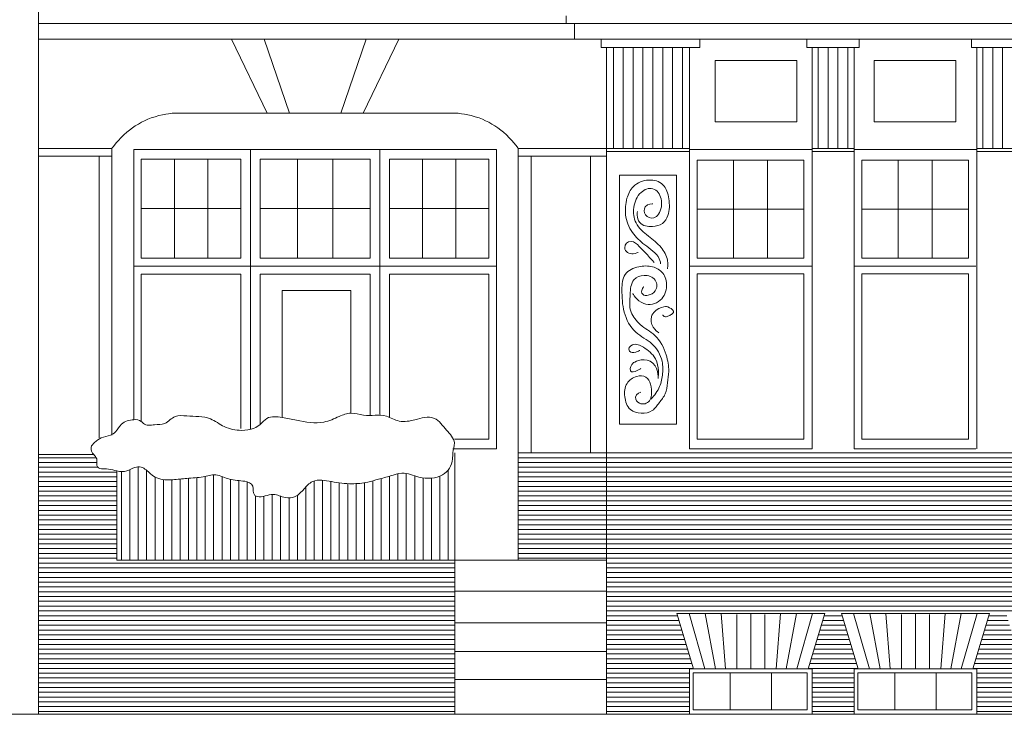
# Model space of a CAD drawing. Header units: metres. Extents: x -578.7 to -558, y 244.4 to 273.5.
# Tile 2 of 15: x -575 to -570.9, y 253.9 to 256.8. Entities that reach past the tile are written whole.
import ezdxf

# ---------------------------------------------------------------- set-up
doc = ezdxf.new("R2010")
doc.units = ezdxf.units.M
doc.header["$MEASUREMENT"] = 0
doc.layers.add('0_Nr_pióra__41', color=7, linetype='Continuous', lineweight=0, true_color=0x8d755f)
doc.layers.add('GM_SZRAF_Nr_pióra__41', color=7, linetype='Continuous', lineweight=0, true_color=0x8d755f)
pattern_1 = [(0, (0, 0), (0, 0.02), [])]

msp = doc.modelspace()

# ---------------------------------------------------------------- hatches: boundary and pattern name
at = {"layer": 'GM_SZRAF_Nr_pióra__41', "linetype": 'Continuous', "lineweight": 0, "true_color": 0x8d755f}
h = msp.add_hatch(dxfattribs=at)
h.set_pattern_fill('OPSKA_POZIOM', color=35, style=0, pattern_type=2)
h.set_pattern_definition(pattern_1)
h.paths.add_polyline_path([(-574.9072, 253.908), (-573.1677, 253.908), (-573.1677, 254.5514), (-574.5789, 254.5514), (-574.5789, 254.9246), (-574.5808, 254.9251), (-574.5828, 254.9255), (-574.5848, 254.926), (-574.5868, 254.9265), (-574.5887, 254.927), (-574.5907, 254.9275), (-574.5927, 254.928), (-574.5946, 254.9285), (-574.5966, 254.929), (-574.5986, 254.9295), (-574.6006, 254.93), (-574.6025, 254.9304), (-574.6045, 254.9308), (-574.6065, 254.9312), (-574.6085, 254.9316), (-574.6105, 254.9319), (-574.6125, 254.9322), (-574.6145, 254.9324), (-574.6178, 254.9327), (-574.6212, 254.9329), (-574.6245, 254.933), (-574.6279, 254.9331), (-574.6313, 254.9332), (-574.6346, 254.9332), (-574.6378, 254.9334), (-574.641, 254.9336), (-574.644, 254.9339), (-574.6469, 254.9344), (-574.6496, 254.935), (-574.6522, 254.9359), (-574.6545, 254.9369), (-574.6567, 254.9383), (-574.6586, 254.9399), (-574.6602, 254.9419), (-574.6615, 254.9442), (-574.6624, 254.9469), (-574.6628, 254.9484), (-574.6631, 254.95), (-574.6632, 254.9515), (-574.6633, 254.9531), (-574.6633, 254.9546), (-574.6633, 254.9562), (-574.6632, 254.9577), (-574.6631, 254.9593), (-574.663, 254.9609), (-574.6629, 254.9624), (-574.6628, 254.964), (-574.6627, 254.9655), (-574.6627, 254.9671), (-574.6627, 254.9687), (-574.6628, 254.9702), (-574.6629, 254.9717), (-574.6632, 254.9733), (-574.6636, 254.9748), (-574.6639, 254.9759), (-574.6643, 254.9771), (-574.6648, 254.9782), (-574.6654, 254.9792), (-574.6659, 254.9803), (-574.6666, 254.9813), (-574.6672, 254.9823), (-574.6679, 254.9833), (-574.6687, 254.9842), (-574.6694, 254.9852), (-574.6702, 254.9861), (-574.671, 254.9871), (-574.6718, 254.988), (-574.6726, 254.9889), (-574.6734, 254.9898), (-574.6742, 254.9908), (-574.675, 254.9917), (-574.6758, 254.9926), (-574.9072, 254.9926)])
h = msp.add_hatch(dxfattribs=at)
h.set_pattern_fill('OPSKA_PION', color=35, style=0, pattern_type=2)
h.set_pattern_definition([(90, (0, 0), (-0.035, 0), [])])
h.paths.add_polyline_path([(-573.1677, 254.5514), (-573.1677, 255.017), (-573.1723, 255.017), (-573.1725, 255.0161), (-573.1727, 255.0152), (-573.1729, 255.0143), (-573.1731, 255.0135), (-573.1733, 255.0126), (-573.1735, 255.0117), (-573.1737, 255.0108), (-573.1739, 255.0099), (-573.1741, 255.009), (-573.1743, 255.0081), (-573.1745, 255.0072), (-573.1746, 255.0063), (-573.1748, 255.0054), (-573.1749, 255.0045), (-573.1751, 255.0036), (-573.1752, 255.0027), (-573.1754, 255.0018), (-573.1755, 255.0009), (-573.1756, 254.9995), (-573.1758, 254.998), (-573.1759, 254.9966), (-573.1759, 254.9951), (-573.176, 254.9937), (-573.1761, 254.9922), (-573.1761, 254.9908), (-573.1761, 254.9893), (-573.1762, 254.9879), (-573.1762, 254.9864), (-573.1762, 254.9849), (-573.1763, 254.9835), (-573.1763, 254.982), (-573.1763, 254.9806), (-573.1764, 254.9791), (-573.1765, 254.9777), (-573.1766, 254.9762), (-573.1767, 254.9748), (-573.1772, 254.9702), (-573.178, 254.9657), (-573.179, 254.9612), (-573.1803, 254.9568), (-573.1818, 254.9525), (-573.1835, 254.9483), (-573.1854, 254.9441), (-573.1875, 254.9401), (-573.1898, 254.9362), (-573.1923, 254.9325), (-573.195, 254.9289), (-573.1979, 254.9254), (-573.201, 254.922), (-573.2043, 254.9189), (-573.2077, 254.9159), (-573.2113, 254.913), (-573.2151, 254.9104), (-573.219, 254.9079), (-573.2214, 254.9066), (-573.2237, 254.9054), (-573.2261, 254.9042), (-573.2286, 254.9031), (-573.231, 254.9021), (-573.2335, 254.9011), (-573.236, 254.9002), (-573.2385, 254.8994), (-573.2411, 254.8987), (-573.2436, 254.898), (-573.2462, 254.8973), (-573.2488, 254.8968), (-573.2515, 254.8963), (-573.2541, 254.8958), (-573.2568, 254.8954), (-573.2594, 254.8951), (-573.2621, 254.8948), (-573.2647, 254.8945), (-573.2677, 254.8943), (-573.2706, 254.8942), (-573.2735, 254.8941), (-573.2765, 254.894), (-573.2794, 254.894), (-573.2823, 254.8941), (-573.2853, 254.8942), (-573.2882, 254.8944), (-573.2911, 254.8946), (-573.294, 254.8949), (-573.297, 254.8952), (-573.2999, 254.8956), (-573.3028, 254.896), (-573.3057, 254.8965), (-573.3085, 254.8971), (-573.3114, 254.8977), (-573.3143, 254.8983), (-573.3171, 254.899), (-573.3211, 254.9001), (-573.3251, 254.9012), (-573.329, 254.9024), (-573.333, 254.9037), (-573.3369, 254.905), (-573.3408, 254.9063), (-573.3447, 254.9076), (-573.3487, 254.9088), (-573.3526, 254.91), (-573.3565, 254.9112), (-573.3604, 254.9122), (-573.3644, 254.9132), (-573.3683, 254.914), (-573.3723, 254.9147), (-573.3763, 254.9153), (-573.3803, 254.9156), (-573.3844, 254.9158), (-573.3885, 254.9157), (-573.3912, 254.9155), (-573.3939, 254.9153), (-573.3967, 254.9149), (-573.3994, 254.9145), (-573.402, 254.9139), (-573.4047, 254.9133), (-573.4074, 254.9127), (-573.41, 254.912), (-573.4127, 254.9112), (-573.4153, 254.9104), (-573.418, 254.9096), (-573.4206, 254.9087), (-573.4232, 254.9078), (-573.4259, 254.9069), (-573.4285, 254.9061), (-573.4311, 254.9052), (-573.4338, 254.9043), (-573.4364, 254.9035), (-573.4391, 254.9026), (-573.4419, 254.9018), (-573.4447, 254.901), (-573.4475, 254.9002), (-573.4502, 254.8994), (-573.453, 254.8987), (-573.4558, 254.8979), (-573.4586, 254.8972), (-573.4614, 254.8965), (-573.4642, 254.8958), (-573.467, 254.8951), (-573.4698, 254.8944), (-573.4726, 254.8937), (-573.4754, 254.893), (-573.4782, 254.8923), (-573.481, 254.8916), (-573.4838, 254.8908), (-573.4866, 254.8901), (-573.489, 254.8894), (-573.4915, 254.8887), (-573.494, 254.888), (-573.4964, 254.8873), (-573.4989, 254.8866), (-573.5014, 254.8859), (-573.5038, 254.8851), (-573.5063, 254.8844), (-573.5088, 254.8837), (-573.5113, 254.883), (-573.5137, 254.8823), (-573.5162, 254.8816), (-573.5187, 254.8809), (-573.5212, 254.8803), (-573.5236, 254.8796), (-573.5261, 254.879), (-573.5286, 254.8784), (-573.5311, 254.8778), (-573.5347, 254.877), (-573.5383, 254.8763), (-573.542, 254.8756), (-573.5456, 254.875), (-573.5492, 254.8744), (-573.5529, 254.8739), (-573.5565, 254.8734), (-573.5602, 254.873), (-573.5638, 254.8726), (-573.5675, 254.8723), (-573.5711, 254.872), (-573.5748, 254.8717), (-573.5785, 254.8715), (-573.5822, 254.8714), (-573.5858, 254.8712), (-573.5895, 254.8712), (-573.5932, 254.8711), (-573.5969, 254.8711), (-573.6017, 254.8712), (-573.6065, 254.8713), (-573.6113, 254.8715), (-573.6161, 254.8717), (-573.6209, 254.872), (-573.6257, 254.8724), (-573.6304, 254.8728), (-573.6352, 254.8732), (-573.64, 254.8737), (-573.6448, 254.8742), (-573.6495, 254.8748), (-573.6543, 254.8754), (-573.659, 254.8761), (-573.6638, 254.8768), (-573.6685, 254.8776), (-573.6733, 254.8784), (-573.678, 254.8792), (-573.6827, 254.8801), (-573.6872, 254.8809), (-573.6917, 254.8818), (-573.6962, 254.8826), (-573.7008, 254.8834), (-573.7053, 254.8842), (-573.7098, 254.8849), (-573.7143, 254.8855), (-573.7188, 254.886), (-573.7233, 254.8863), (-573.7277, 254.8865), (-573.7321, 254.8865), (-573.7365, 254.8864), (-573.7409, 254.886), (-573.7452, 254.8853), (-573.7494, 254.8845), (-573.7536, 254.8833), (-573.7578, 254.8818), (-573.7619, 254.8801), (-573.7642, 254.8789), (-573.7665, 254.8776), (-573.7687, 254.8762), (-573.7709, 254.8747), (-573.773, 254.8732), (-573.7751, 254.8715), (-573.7771, 254.8699), (-573.7791, 254.8681), (-573.7811, 254.8663), (-573.783, 254.8645), (-573.7849, 254.8626), (-573.7867, 254.8607), (-573.7886, 254.8588), (-573.7904, 254.8568), (-573.7922, 254.8548), (-573.794, 254.8528), (-573.7957, 254.8508), (-573.7975, 254.8488), (-573.7993, 254.8468), (-573.8012, 254.8448), (-573.803, 254.8428), (-573.8048, 254.8408), (-573.8067, 254.8388), (-573.8086, 254.8368), (-573.8105, 254.8349), (-573.8125, 254.833), (-573.8144, 254.8312), (-573.8165, 254.8294), (-573.8185, 254.8277), (-573.8206, 254.826), (-573.8228, 254.8244), (-573.825, 254.8229), (-573.8272, 254.8214), (-573.8295, 254.8201), (-573.8319, 254.8188), (-573.8343, 254.8176), (-573.8365, 254.8167), (-573.8387, 254.8158), (-573.8409, 254.8151), (-573.8431, 254.8144), (-573.8454, 254.8138), (-573.8476, 254.8133), (-573.8499, 254.8128), (-573.8522, 254.8125), (-573.8545, 254.8122), (-573.8569, 254.812), (-573.8592, 254.8119), (-573.8615, 254.8118), (-573.8639, 254.8119), (-573.8662, 254.812), (-573.8686, 254.8122), (-573.8709, 254.8124), (-573.8732, 254.8128), (-573.8755, 254.8132), (-573.8784, 254.8138), (-573.8812, 254.8145), (-573.884, 254.8153), (-573.8868, 254.8161), (-573.8895, 254.8171), (-573.8923, 254.818), (-573.895, 254.819), (-573.8978, 254.8199), (-573.9005, 254.8209), (-573.9033, 254.8218), (-573.906, 254.8227), (-573.9088, 254.8236), (-573.9116, 254.8243), (-573.9143, 254.825), (-573.9171, 254.8256), (-573.92, 254.8261), (-573.9228, 254.8264), (-573.9257, 254.8266), (-573.9296, 254.8265), (-573.9335, 254.8262), (-573.9373, 254.8257), (-573.9412, 254.825), (-573.945, 254.8241), (-573.9488, 254.8232), (-573.9526, 254.8221), (-573.9564, 254.8211), (-573.9601, 254.82), (-573.9639, 254.819), (-573.9676, 254.8181), (-573.9713, 254.8173), (-573.9751, 254.8167), (-573.9788, 254.8163), (-573.9825, 254.8161), (-573.9862, 254.8163), (-573.99, 254.8168), (-573.9937, 254.8176), (-573.9944, 254.8178), (-573.9951, 254.8181), (-573.9958, 254.8183), (-573.9965, 254.8186), (-573.9972, 254.8189), (-573.9979, 254.8192), (-573.9985, 254.8195), (-573.9992, 254.8198), (-573.9998, 254.8202), (-574.0004, 254.8205), (-574.001, 254.8209), (-574.0016, 254.8213), (-574.0022, 254.8218), (-574.0028, 254.8222), (-574.0033, 254.8227), (-574.0038, 254.8232), (-574.0044, 254.8238), (-574.0048, 254.8243), (-574.0061, 254.826), (-574.0071, 254.8278), (-574.0078, 254.8296), (-574.0084, 254.8315), (-574.0089, 254.8335), (-574.0092, 254.8355), (-574.0093, 254.8376), (-574.0094, 254.8397), (-574.0095, 254.8419), (-574.0095, 254.844), (-574.0095, 254.8462), (-574.0095, 254.8484), (-574.0096, 254.8505), (-574.0097, 254.8527), (-574.01, 254.8548), (-574.0103, 254.857), (-574.0108, 254.8591), (-574.0115, 254.8611), (-574.0124, 254.8632), (-574.0135, 254.8651), (-574.0148, 254.8669), (-574.0161, 254.8685), (-574.0177, 254.87), (-574.0193, 254.8714), (-574.0211, 254.8727), (-574.0229, 254.8739), (-574.0249, 254.875), (-574.027, 254.8759), (-574.0291, 254.8768), (-574.0312, 254.8777), (-574.0335, 254.8784), (-574.0357, 254.8791), (-574.038, 254.8797), (-574.0403, 254.8802), (-574.0427, 254.8807), (-574.045, 254.8812), (-574.0485, 254.8818), (-574.052, 254.8823), (-574.0555, 254.8828), (-574.0591, 254.8833), (-574.0626, 254.8836), (-574.0662, 254.884), (-574.0698, 254.8844), (-574.0733, 254.8847), (-574.0769, 254.885), (-574.0804, 254.8854), (-574.084, 254.8858), (-574.0875, 254.8862), (-574.091, 254.8866), (-574.0946, 254.8872), (-574.0981, 254.8878), (-574.1016, 254.8884), (-574.105, 254.8892), (-574.1085, 254.8901), (-574.1118, 254.891), (-574.115, 254.892), (-574.1182, 254.8931), (-574.1214, 254.8943), (-574.1246, 254.8955), (-574.1278, 254.8967), (-574.1309, 254.8979), (-574.1341, 254.8992), (-574.1373, 254.9004), (-574.1404, 254.9015), (-574.1436, 254.9027), (-574.1468, 254.9037), (-574.15, 254.9047), (-574.1532, 254.9056), (-574.1565, 254.9064), (-574.1598, 254.907), (-574.1631, 254.9076), (-574.1665, 254.9079), (-574.1694, 254.9081), (-574.1723, 254.9081), (-574.1753, 254.9081), (-574.1782, 254.9079), (-574.1811, 254.9076), (-574.184, 254.9073), (-574.1869, 254.9069), (-574.1898, 254.9064), (-574.1927, 254.9058), (-574.1956, 254.9052), (-574.1985, 254.9046), (-574.2014, 254.904), (-574.2043, 254.9033), (-574.2072, 254.9026), (-574.2101, 254.902), (-574.213, 254.9013), (-574.2159, 254.9007), (-574.2188, 254.9001), (-574.2226, 254.8994), (-574.2263, 254.8988), (-574.2301, 254.8982), (-574.2338, 254.8977), (-574.2376, 254.8973), (-574.2414, 254.8969), (-574.2451, 254.8965), (-574.2489, 254.8962), (-574.2527, 254.8959), (-574.2565, 254.8956), (-574.2603, 254.8953), (-574.2641, 254.895), (-574.2679, 254.8948), (-574.2717, 254.8945), (-574.2755, 254.8943), (-574.2792, 254.894), (-574.283, 254.8937), (-574.2868, 254.8934), (-574.2901, 254.8931), (-574.2934, 254.8928), (-574.2967, 254.8925), (-574.3, 254.8922), (-574.3032, 254.8919), (-574.3065, 254.8915), (-574.3098, 254.8912), (-574.3131, 254.8908), (-574.3164, 254.8905), (-574.3196, 254.8901), (-574.3229, 254.8898), (-574.3262, 254.8895), (-574.3295, 254.8892), (-574.3328, 254.8889), (-574.336, 254.8886), (-574.3393, 254.8883), (-574.3426, 254.8881), (-574.3459, 254.8879), (-574.3496, 254.8876), (-574.3534, 254.8875), (-574.3571, 254.8873), (-574.3609, 254.8873), (-574.3646, 254.8873), (-574.3683, 254.8873), (-574.3721, 254.8875), (-574.3758, 254.8877), (-574.3795, 254.888), (-574.3831, 254.8884), (-574.3868, 254.8889), (-574.3904, 254.8895), (-574.3941, 254.8902), (-574.3976, 254.891), (-574.4012, 254.892), (-574.4047, 254.893), (-574.4082, 254.8943), (-574.4117, 254.8957), (-574.4133, 254.8964), (-574.4149, 254.8971), (-574.4165, 254.8979), (-574.418, 254.8987), (-574.4196, 254.8995), (-574.4211, 254.9003), (-574.4226, 254.9012), (-574.4241, 254.9021), (-574.4256, 254.903), (-574.4271, 254.904), (-574.4286, 254.905), (-574.43, 254.906), (-574.4315, 254.907), (-574.4329, 254.908), (-574.4343, 254.9091), (-574.4357, 254.9102), (-574.437, 254.9113), (-574.4384, 254.9124), (-574.4405, 254.9142), (-574.4426, 254.916), (-574.4447, 254.9178), (-574.4468, 254.9197), (-574.4489, 254.9216), (-574.451, 254.9234), (-574.4531, 254.9252), (-574.4552, 254.927), (-574.4573, 254.9288), (-574.4595, 254.9304), (-574.4617, 254.932), (-574.4639, 254.9336), (-574.4662, 254.935), (-574.4685, 254.9363), (-574.4709, 254.9375), (-574.4734, 254.9386), (-574.4759, 254.9395), (-574.4785, 254.9402), (-574.48, 254.9406), (-574.4814, 254.9409), (-574.4828, 254.9411), (-574.4842, 254.9413), (-574.4857, 254.9414), (-574.4871, 254.9415), (-574.4885, 254.9415), (-574.49, 254.9415), (-574.4914, 254.9415), (-574.4928, 254.9414), (-574.4943, 254.9412), (-574.4957, 254.9411), (-574.4971, 254.9408), (-574.4986, 254.9406), (-574.5, 254.9403), (-574.5014, 254.9399), (-574.5028, 254.9395), (-574.5042, 254.9391), (-574.5061, 254.9385), (-574.508, 254.9378), (-574.5099, 254.937), (-574.5117, 254.9362), (-574.5136, 254.9354), (-574.5154, 254.9345), (-574.5172, 254.9336), (-574.5191, 254.9327), (-574.5209, 254.9318), (-574.5227, 254.9309), (-574.5245, 254.93), (-574.5263, 254.9291), (-574.5282, 254.9283), (-574.53, 254.9275), (-574.5319, 254.9267), (-574.5338, 254.9259), (-574.5357, 254.9253), (-574.5376, 254.9246), (-574.5398, 254.924), (-574.5421, 254.9235), (-574.5444, 254.923), (-574.5466, 254.9227), (-574.5489, 254.9224), (-574.5512, 254.9222), (-574.5535, 254.9221), (-574.5558, 254.922), (-574.5581, 254.9221), (-574.5604, 254.9221), (-574.5627, 254.9223), (-574.565, 254.9225), (-574.5674, 254.9227), (-574.5697, 254.923), (-574.572, 254.9234), (-574.5743, 254.9237), (-574.5766, 254.9242), (-574.5789, 254.9246), (-574.5789, 254.5514)])
h = msp.add_hatch(dxfattribs=at)
h.set_pattern_fill('OPSKA_POZIOM', color=35, style=0, pattern_type=2)
h.set_pattern_definition(pattern_1)
h.paths.add_polyline_path([(-572.9024, 255.0009), (-572.9024, 254.5514), (-572.5333, 254.5514), (-572.5333, 255.0009)])
h = msp.add_hatch(dxfattribs=at)
h.set_pattern_fill('OPSKA_POZIOM', color=35, style=0, pattern_type=2)
h.set_pattern_definition(pattern_1)
h.paths.add_polyline_path([(-572.5333, 255.0009), (-572.5333, 253.908), (-572.1865, 253.908), (-572.1865, 254.0977), (-572.1698, 254.0977), (-572.2399, 254.3287), (-571.6211, 254.3287), (-571.6912, 254.0977), (-571.6745, 254.0977), (-571.6745, 253.908), (-571.4987, 253.908), (-571.4987, 254.0977), (-571.482, 254.0977), (-571.5521, 254.3287), (-570.9332, 254.3287), (-571.0034, 254.0977), (-570.9867, 254.0977), (-570.9867, 253.908), (-570.8108, 253.908), (-570.8108, 254.0977), (-570.7941, 254.0977), (-570.8642, 254.3287), (-570.2454, 254.3287), (-570.3155, 254.0977), (-570.2988, 254.0977), (-570.2988, 253.908), (-569.9557, 253.908), (-569.9557, 255.0009)])

# ---------------------------------------------------------------- linework, layer by layer
at = {"layer": '0_Nr_pióra__41', "color": 35, "linetype": 'Continuous', "lineweight": 0, "true_color": 0x8d755f}
for p, q in [((-574.9072, 264.1754), (-574.9072, 253.908)), ((-574.9072, 256.7931), (-568.2173, 256.7931)), ((-572.7015, 256.826), (-572.7015, 256.7931)), ((-572.6666, 256.7931), (-572.6666, 256.7279)), ((-574.9072, 256.7279), (-568.2173, 256.7279)), ((-573.9512, 256.4192), (-574.101, 256.7279)), ((-573.858, 256.4192), (-573.9645, 256.7279)), ((-573.644, 256.4192), (-573.5375, 256.7279)), ((-573.5509, 256.4192), (-573.4011, 256.7279)), ((-572.5557, 256.7279), (-572.1441, 256.7279)), ((-572.5557, 256.6927), (-572.5557, 256.7279)), ((-572.1441, 256.7279), (-572.1441, 256.6927)), ((-571.6965, 256.6927), (-571.6965, 256.7279)), ((-571.4776, 256.7279), (-571.4776, 256.6927)), ((-571.0087, 256.6927), (-571.0087, 256.7279)), ((-572.1441, 256.6927), (-572.5557, 256.6927)), ((-572.5333, 253.908), (-572.5333, 256.6927)), ((-572.5049, 256.6927), (-572.5049, 256.2721)), ((-572.4637, 256.6927), (-572.4637, 256.2721)), ((-572.4225, 256.6927), (-572.4225, 256.2721)), ((-572.3812, 256.6927), (-572.3812, 256.2721)), ((-572.34, 256.6927), (-572.34, 256.2721)), ((-572.2988, 256.6927), (-572.2988, 256.2721)), ((-572.2576, 256.6927), (-572.2576, 256.2721)), ((-572.2163, 256.6927), (-572.2163, 256.2721)), ((-572.1865, 256.2677), (-572.1865, 256.6927)), ((-571.4776, 256.6927), (-571.6965, 256.6927)), ((-571.674, 256.2677), (-571.674, 256.6927)), ((-571.6489, 256.6927), (-571.6489, 256.2721)), ((-571.6077, 256.6927), (-571.6077, 256.2721)), ((-571.5664, 256.6927), (-571.5664, 256.2721)), ((-571.5252, 256.6927), (-571.5252, 256.2721)), ((-571.4987, 256.2677), (-571.4987, 256.6927)), ((-570.7898, 256.6927), (-571.0087, 256.6927)), ((-570.9862, 256.2677), (-570.9862, 256.6919)), ((-570.9611, 256.6927), (-570.9611, 256.2721)), ((-570.9198, 256.6927), (-570.9198, 256.2721)), ((-570.8786, 256.6927), (-570.8786, 256.2721)), ((-572.079, 256.6394), (-571.7383, 256.6394)), ((-572.079, 256.3822), (-572.079, 256.6394)), ((-571.7383, 256.6394), (-571.7383, 256.3822)), ((-571.4148, 256.6394), (-571.0741, 256.6394)), ((-571.4148, 256.3822), (-571.4148, 256.6394)), ((-571.0741, 256.6394), (-571.0741, 256.3822)), ((-574.3464, 256.4192), (-573.1557, 256.4192)), ((-571.7383, 256.3822), (-572.079, 256.3822)), ((-571.0741, 256.3822), (-571.4148, 256.3822)), ((-574.5997, 256.2721), (-574.9072, 256.2721)), ((-574.5997, 255.074), (-574.5997, 256.2721)), ((-574.5086, 256.2677), (-572.9935, 256.2677)), ((-574.5086, 255.1382), (-574.5086, 256.2677)), ((-574.0212, 255.098), (-574.0212, 256.2677)), ((-573.4809, 255.1623), (-573.4809, 256.2677)), ((-572.9935, 256.2677), (-572.9935, 255.017)), ((-572.9024, 254.5514), (-572.9024, 256.2721)), ((-572.9024, 256.2721), (-572.5333, 256.2721)), ((-572.5333, 256.2721), (-572.1865, 256.2721)), ((-572.5333, 256.2588), (-572.1865, 256.2588)), ((-571.674, 256.2677), (-572.1865, 256.2677)), ((-572.1865, 256.2677), (-572.1865, 255.017)), ((-571.674, 256.2721), (-571.4987, 256.2721)), ((-571.674, 256.2677), (-571.674, 255.017)), ((-571.674, 256.2588), (-571.4987, 256.2588)), ((-570.9862, 256.2677), (-571.4987, 256.2677)), ((-571.4987, 256.2677), (-571.4987, 255.017)), ((-570.9862, 256.2721), (-570.8108, 256.2721)), ((-570.9862, 256.2677), (-570.9862, 255.017)), ((-570.9862, 256.2588), (-570.8108, 256.2588)), ((-574.5997, 256.2392), (-574.9072, 256.2392)), ((-574.6532, 255.0628), (-574.6532, 256.2392)), ((-574.4773, 256.2273), (-574.0613, 256.2273)), ((-574.4773, 255.8131), (-574.4773, 256.2273)), ((-574.3386, 256.2273), (-574.3386, 255.8131)), ((-574.1999, 256.2273), (-574.1999, 255.8131)), ((-574.0613, 256.2273), (-574.0613, 255.8131)), ((-573.521, 256.2273), (-573.9811, 256.2273)), ((-573.9811, 256.2273), (-573.9811, 255.8131)), ((-573.8245, 256.2273), (-573.8245, 255.8131)), ((-573.6776, 256.2273), (-573.6776, 255.8131)), ((-573.521, 256.2273), (-573.521, 255.8131)), ((-573.521, 255.8355), (-573.521, 256.2273)), ((-573.0247, 256.2273), (-573.4408, 256.2273)), ((-573.4408, 256.2273), (-573.4408, 255.8131)), ((-573.3021, 256.2273), (-573.3021, 255.8131)), ((-573.1634, 256.2273), (-573.1634, 255.8131)), ((-573.0247, 255.8131), (-573.0247, 256.2273)), ((-572.9024, 256.2392), (-572.5333, 256.2392)), ((-572.8489, 255.0009), (-572.8489, 256.2392)), ((-572.6009, 255.0009), (-572.6009, 256.2392)), ((-572.1553, 255.8131), (-572.1553, 256.2233)), ((-572.1553, 256.2233), (-571.7093, 256.2233)), ((-572.003, 256.2233), (-572.003, 255.8131)), ((-571.8605, 256.2233), (-571.8605, 255.8131)), ((-571.7093, 256.2233), (-571.7093, 255.8131)), ((-571.4674, 255.8131), (-571.4674, 256.2233)), ((-571.4674, 256.2233), (-571.0215, 256.2233)), ((-571.3152, 256.2233), (-571.3152, 255.8131)), ((-571.1727, 256.2233), (-571.1727, 255.8131)), ((-571.0215, 256.2233), (-571.0215, 255.8131)), ((-572.2408, 256.16), (-572.4789, 256.16)), ((-572.4789, 256.16), (-572.4789, 255.12)), ((-572.2408, 255.12), (-572.2408, 256.16)), ((-574.4773, 256.0202), (-574.0613, 256.0202)), ((-573.521, 256.0202), (-573.9811, 256.0202)), ((-573.0247, 256.0202), (-573.4408, 256.0202)), ((-572.1553, 256.0182), (-571.7093, 256.0182)), ((-571.4674, 256.0182), (-571.0215, 256.0182)), ((-574.0613, 255.8131), (-574.4773, 255.8131)), ((-573.9811, 255.8131), (-573.521, 255.8131)), ((-573.4408, 255.8131), (-573.0247, 255.8131)), ((-571.7093, 255.8131), (-572.1553, 255.8131)), ((-571.0215, 255.8131), (-571.4674, 255.8131)), ((-572.9935, 255.7797), (-574.5086, 255.7797)), ((-572.1865, 255.7797), (-571.674, 255.7797)), ((-571.4987, 255.7797), (-570.9903, 255.7797)), ((-574.4773, 255.7462), (-574.4773, 255.1317)), ((-574.4773, 255.7462), (-574.0613, 255.7462)), ((-574.0613, 255.7462), (-574.0613, 255.102)), ((-573.9811, 255.7462), (-573.9811, 255.1186)), ((-573.521, 255.7462), (-573.9811, 255.7462)), ((-573.521, 255.7462), (-573.521, 255.1564)), ((-573.4408, 255.7462), (-573.4408, 255.1489)), ((-573.0247, 255.7462), (-573.4408, 255.7462)), ((-573.0247, 255.7462), (-573.0247, 255.0575)), ((-572.1553, 255.7481), (-571.7093, 255.7481)), ((-572.1553, 255.0575), (-572.1553, 255.7481)), ((-571.7093, 255.7481), (-571.7093, 255.0575)), ((-571.4674, 255.7481), (-571.0215, 255.7481)), ((-571.4674, 255.0575), (-571.4674, 255.7481)), ((-571.0215, 255.7481), (-571.0215, 255.0575)), ((-573.8881, 255.6788), (-573.8881, 255.1472)), ((-573.8881, 255.6788), (-573.6015, 255.6788)), ((-573.6015, 255.6788), (-573.6015, 255.1657)), ((-572.4789, 255.12), (-572.2408, 255.12)), ((-573.0247, 255.0575), (-573.1691, 255.0575)), ((-571.7093, 255.0575), (-572.1553, 255.0575)), ((-571.0215, 255.0575), (-571.4674, 255.0575)), ((-574.6758, 254.9926), (-574.9072, 254.9926)), ((-572.9935, 255.017), (-573.1755, 255.017)), ((-573.1677, 253.908), (-573.1677, 255.0009)), ((-572.9024, 255.0009), (-572.5333, 255.0009)), ((-572.5333, 255.0009), (-569.8548, 255.0009)), ((-571.674, 255.017), (-572.1865, 255.017)), ((-570.9903, 255.017), (-571.4987, 255.017)), ((-574.5789, 254.9246), (-574.5789, 254.5514)), ((-574.5789, 254.5514), (-572.5333, 254.5514)), ((-573.1677, 254.4219), (-572.5333, 254.4219)), ((-571.6211, 254.3287), (-572.2399, 254.3287)), ((-572.1698, 254.0977), (-572.2399, 254.3287)), ((-572.1221, 254.0977), (-572.1888, 254.3287)), ((-572.0786, 254.0977), (-572.121, 254.3287)), ((-572.0366, 254.0977), (-572.0548, 254.3287)), ((-571.9892, 254.0977), (-571.9892, 254.3249)), ((-571.9305, 254.0977), (-571.9305, 254.3287)), ((-571.8718, 254.0977), (-571.8718, 254.3249)), ((-571.8244, 254.0977), (-571.8062, 254.3287)), ((-571.7824, 254.0977), (-571.74, 254.3287)), ((-571.7388, 254.0977), (-571.6722, 254.3287)), ((-571.6912, 254.0977), (-571.6211, 254.3287)), ((-570.9332, 254.3287), (-571.5521, 254.3287)), ((-571.482, 254.0977), (-571.5521, 254.3287)), ((-571.4343, 254.0977), (-571.501, 254.3287)), ((-571.3908, 254.0977), (-571.4331, 254.3287)), ((-571.3488, 254.0977), (-571.3669, 254.3287)), ((-571.3014, 254.0977), (-571.3014, 254.3249)), ((-571.2427, 254.0977), (-571.2427, 254.3287)), ((-571.1839, 254.0977), (-571.1839, 254.3249)), ((-571.1366, 254.0977), (-571.1184, 254.3287)), ((-571.0945, 254.0977), (-571.0522, 254.3287)), ((-571.051, 254.0977), (-570.9843, 254.3287)), ((-571.0034, 254.0977), (-570.9332, 254.3287)), ((-573.1677, 254.2898), (-572.5333, 254.2898)), ((-573.1677, 254.1704), (-572.5333, 254.1704)), ((-572.1865, 254.0977), (-571.6745, 254.0977)), ((-572.1865, 253.908), (-572.1865, 254.0977)), ((-572.1716, 254.0819), (-571.6952, 254.0819)), ((-572.1716, 253.9262), (-572.1716, 254.0819)), ((-572.0172, 254.0819), (-572.0172, 253.9262)), ((-571.8438, 254.0819), (-571.8438, 253.9262)), ((-571.6952, 254.0819), (-571.6952, 253.9262)), ((-571.6745, 254.0977), (-571.6745, 253.908)), ((-571.4987, 254.0977), (-570.9867, 254.0977)), ((-571.4987, 253.908), (-571.4987, 254.0977)), ((-571.4838, 254.0819), (-571.0074, 254.0819)), ((-571.4838, 253.9262), (-571.4838, 254.0819)), ((-571.3294, 254.0819), (-571.3294, 253.9262)), ((-571.1559, 254.0819), (-571.1559, 253.9262)), ((-571.0074, 254.0819), (-571.0074, 253.9262)), ((-570.9867, 254.0977), (-570.9867, 253.908)), ((-572.5333, 254.053), (-573.1677, 254.053)), ((-571.6952, 253.9262), (-572.1716, 253.9262)), ((-571.0074, 253.9262), (-571.4838, 253.9262)), ((-576.1135, 253.908), (-568.2173, 253.908)), ((-571.6745, 253.908), (-572.1865, 253.908)), ((-570.9867, 253.908), (-571.4987, 253.908))]:
    msp.add_line(p, q, dxfattribs=at)
for points, knots in [([(-574.5997, 256.2721), (-574.5997, 256.2721), (-574.5729, 256.3098), (-574.5379, 256.3394), (-574.5078, 256.365), (-574.4731, 256.3853), (-574.436, 256.3989), (-574.3927, 256.4148), (-574.3464, 256.4192), (-574.3464, 256.4192)], [0, 0, 0, 0, 1, 1, 1, 2, 2, 2, 3, 3, 3, 3]), ([(-572.9024, 256.2721), (-572.9024, 256.2721), (-572.9292, 256.3098), (-572.9642, 256.3394), (-572.9943, 256.365), (-573.029, 256.3853), (-573.0661, 256.3989), (-573.1094, 256.4148), (-573.1557, 256.4192), (-573.1557, 256.4192)], [0, 0, 0, 0, 1, 1, 1, 2, 2, 2, 3, 3, 3, 3]), ([(-572.4043, 256.0083), (-572.4043, 256.0083), (-572.4101, 255.9812), (-572.3948, 255.9626), (-572.3823, 255.9476), (-572.3613, 255.9444), (-572.3415, 255.9455), (-572.3266, 255.9464), (-572.3117, 255.9499), (-572.2997, 255.9588), (-572.2889, 255.9669), (-572.2815, 255.9785), (-572.2769, 255.9912), (-572.2689, 256.0135), (-572.2696, 256.0379), (-572.2731, 256.0615), (-572.2764, 256.0833), (-572.2821, 256.1053), (-572.2978, 256.1204), (-572.3134, 256.1353), (-572.3351, 256.1404), (-572.3568, 256.1394), (-572.3808, 256.1383), (-572.4043, 256.1297), (-572.4214, 256.1128), (-572.4349, 256.0994), (-572.4428, 256.0817), (-572.448, 256.0634), (-572.4543, 256.0411), (-572.4563, 256.0179), (-572.4537, 255.995), (-572.4506, 255.9682), (-572.4404, 255.943), (-572.4252, 255.9208), (-572.4114, 255.9008), (-572.3931, 255.8844), (-572.3739, 255.8695), (-572.3624, 255.8607), (-572.3506, 255.8524), (-572.3396, 255.8429), (-572.329, 255.8336), (-572.3187, 255.8235), (-572.313, 255.8106), (-572.3087, 255.8006), (-572.3073, 255.7897), (-572.3073, 255.7897)], [0, 0, 0, 0, 1, 1, 1, 2, 2, 2, 3, 3, 3, 4, 4, 4, 5, 5, 5, 6, 6, 6, 7, 7, 7, 8, 8, 8, 9, 9, 9, 10, 10, 10, 11, 11, 11, 12, 12, 12, 13, 13, 13, 14, 14, 14, 15, 15, 15, 15]), ([(-572.3396, 256.0406), (-572.3396, 256.0406), (-572.3619, 256.0425), (-572.372, 256.0273), (-572.3785, 256.0174), (-572.3769, 256.0047), (-572.3701, 255.995), (-572.3623, 255.984), (-572.3487, 255.9779), (-572.3358, 255.9817), (-572.3278, 255.984), (-572.3217, 255.9899), (-572.3168, 255.9969), (-572.3038, 256.0155), (-572.3002, 256.0393), (-572.3054, 256.0615), (-572.3099, 256.0805), (-572.3211, 256.098), (-572.3396, 256.1033), (-572.3573, 256.1083), (-572.3754, 256.1005), (-572.3891, 256.0881), (-572.4067, 256.072), (-572.4162, 256.0491), (-572.4195, 256.0254), (-572.4225, 256.0033), (-572.4201, 255.9806), (-572.41, 255.9607), (-572.3985, 255.9381), (-572.3786, 255.9215), (-572.3587, 255.9056), (-572.34, 255.8908), (-572.3209, 255.8763), (-572.3054, 255.8581), (-572.2923, 255.8427), (-572.2821, 255.8248), (-572.2788, 255.8049), (-572.2759, 255.787), (-572.2788, 255.7688), (-572.2788, 255.7688)], [0, 0, 0, 0, 1, 1, 1, 2, 2, 2, 3, 3, 3, 4, 4, 4, 5, 5, 5, 6, 6, 6, 7, 7, 7, 8, 8, 8, 9, 9, 9, 10, 10, 10, 11, 11, 11, 12, 12, 12, 13, 13, 13, 13]), ([(-572.3341, 255.7958), (-572.3341, 255.7958), (-572.3648, 255.8297), (-572.3968, 255.8624), (-572.4067, 255.8724), (-572.4172, 255.8829), (-572.431, 255.8833), (-572.4463, 255.8837), (-572.4589, 255.8717), (-572.4576, 255.8567), (-572.4563, 255.84), (-572.4387, 255.8307), (-572.4215, 255.832), (-572.4107, 255.8327), (-572.4006, 255.8377), (-572.4006, 255.8377)], [0, 0, 0, 0, 1, 1, 1, 2, 2, 2, 3, 3, 3, 4, 4, 4, 5, 5, 5, 5]), ([(-572.4241, 255.6664), (-572.4241, 255.6664), (-572.4079, 255.6352), (-572.3779, 255.6241), (-572.3545, 255.6155), (-572.3282, 255.6212), (-572.3092, 255.6373), (-572.2916, 255.6524), (-572.2828, 255.6749), (-572.2822, 255.6982), (-572.2817, 255.7172), (-572.2869, 255.7361), (-572.2987, 255.7508), (-572.3093, 255.7641), (-572.3245, 255.7728), (-572.3409, 255.7772), (-572.3599, 255.7824), (-572.3798, 255.7813), (-572.399, 255.7772), (-572.4211, 255.7726), (-572.443, 255.7639), (-572.4557, 255.7456), (-572.4683, 255.7275), (-572.4688, 255.7045), (-572.4689, 255.6822), (-572.4691, 255.6506), (-572.4677, 255.619), (-572.4597, 255.5885), (-572.4513, 255.5563), (-572.4354, 255.5263), (-572.4109, 255.504), (-572.3903, 255.4854), (-572.3641, 255.4739), (-572.3436, 255.4552), (-572.3224, 255.4359), (-572.3074, 255.4106), (-572.3013, 255.3826), (-572.2972, 255.3635), (-572.2977, 255.3439), (-572.3, 255.3245), (-572.3022, 255.3058), (-572.306, 255.2872), (-572.3145, 255.2704), (-572.3232, 255.2533), (-572.3421, 255.2291), (-572.3478, 255.2241)], [0, 0, 0, 0, 1, 1, 1, 2, 2, 2, 3, 3, 3, 4, 4, 4, 5, 5, 5, 6, 6, 6, 7, 7, 7, 8, 8, 8, 9, 9, 9, 10, 10, 10, 11, 11, 11, 12, 12, 12, 13, 13, 13, 14, 14, 14, 15, 15, 15, 15]), ([(-572.3898, 255.2533), (-572.3898, 255.2533), (-572.41, 255.2483), (-572.4122, 255.2321), (-572.4137, 255.221), (-572.4056, 255.2115), (-572.395, 255.2071), (-572.3806, 255.2011), (-572.3635, 255.2051), (-572.3541, 255.2176), (-572.349, 255.2245), (-572.3471, 255.2329), (-572.3462, 255.2414), (-572.3446, 255.2569), (-572.3459, 255.2726), (-572.3502, 255.2876), (-572.3534, 255.2991), (-572.3587, 255.3102), (-572.3686, 255.3166), (-572.3799, 255.3238), (-572.394, 255.3229), (-572.4069, 255.3193), (-572.4236, 255.3145), (-572.4387, 255.3049), (-572.4478, 255.2902), (-572.458, 255.2739), (-572.4592, 255.254), (-572.4571, 255.2348), (-572.4548, 255.2144), (-572.449, 255.1937), (-572.4333, 255.1807), (-572.4209, 255.1704), (-572.4047, 255.1668), (-572.3884, 255.1662), (-572.3722, 255.1656), (-572.3556, 255.1677), (-572.3422, 255.1767), (-572.33, 255.185), (-572.3221, 255.1978), (-572.3132, 255.2097), (-572.3043, 255.2217), (-572.2941, 255.233), (-572.2881, 255.2467), (-572.2819, 255.2611), (-572.2808, 255.2772), (-572.2789, 255.2929), (-572.2769, 255.3087), (-572.2741, 255.3244), (-572.2736, 255.3404), (-572.2729, 255.3637), (-572.2773, 255.3867), (-572.2842, 255.409), (-572.2937, 255.4397), (-572.308, 255.4692), (-572.3317, 255.4908), (-572.3503, 255.5078), (-572.3734, 255.519), (-572.3924, 255.5357), (-572.401, 255.5433), (-572.4085, 255.552), (-572.4154, 255.5611), (-572.4216, 255.5692), (-572.427, 255.5778), (-572.4307, 255.5872), (-572.4399, 255.6108), (-572.4363, 255.6369), (-572.4346, 255.6624), (-572.4332, 255.6841), (-572.4327, 255.7069), (-572.4188, 255.7231), (-572.4084, 255.7353), (-572.3926, 255.741), (-572.3766, 255.7416), (-572.3586, 255.7422), (-572.3404, 255.7365), (-572.3304, 255.7218), (-572.3211, 255.7083), (-572.321, 255.6904), (-572.3304, 255.6769), (-572.3371, 255.6672), (-572.3478, 255.6609), (-572.3594, 255.6585), (-572.3674, 255.6568), (-572.3759, 255.6571), (-572.3818, 255.6624), (-572.3951, 255.6743), (-572.3779, 255.6941), (-572.3779, 255.6941)], [0, 0, 0, 0, 1, 1, 1, 2, 2, 2, 3, 3, 3, 4, 4, 4, 5, 5, 5, 6, 6, 6, 7, 7, 7, 8, 8, 8, 9, 9, 9, 10, 10, 10, 11, 11, 11, 12, 12, 12, 13, 13, 13, 14, 14, 14, 15, 15, 15, 16, 16, 16, 17, 17, 17, 18, 18, 18, 19, 19, 19, 20, 20, 20, 21, 21, 21, 22, 22, 22, 23, 23, 23, 24, 24, 24, 25, 25, 25, 26, 26, 26, 27, 27, 27, 28, 28, 28, 29, 29, 29, 29]), ([(-572.3144, 255.5013), (-572.3144, 255.5013), (-572.3506, 255.5246), (-572.3476, 255.5599), (-572.344, 255.6038), (-572.2843, 255.6121), (-572.2843, 255.6121)], [0, 0, 0, 0, 1, 1, 1, 2, 2, 2, 2]), ([(-572.2843, 255.6121), (-572.2843, 255.6121), (-572.2384, 255.5975), (-572.2589, 255.5805), (-572.2631, 255.577), (-572.2683, 255.575), (-572.2732, 255.5725), (-572.2778, 255.5702), (-572.2824, 255.5672), (-572.2874, 255.5678), (-572.295, 255.5687), (-572.2985, 255.5773), (-572.2985, 255.5773)], [0, 0, 0, 0, 1, 1, 1, 2, 2, 2, 3, 3, 3, 4, 4, 4, 4]), ([(-572.3175, 255.3182), (-572.3175, 255.3182), (-572.3112, 255.3594), (-572.3294, 255.3935), (-572.3405, 255.4141), (-572.3595, 255.4288), (-572.3796, 255.441), (-572.3937, 255.4495), (-572.4095, 255.4574), (-572.4245, 255.4515), (-572.4362, 255.4469), (-572.4448, 255.4347), (-572.4377, 255.4251), (-572.4319, 255.4174), (-572.4209, 255.4184), (-572.4113, 255.4212), (-572.4024, 255.4237), (-572.3941, 255.4278), (-572.3941, 255.4278)], [0, 0, 0, 0, 1, 1, 1, 2, 2, 2, 3, 3, 3, 4, 4, 4, 5, 5, 5, 6, 6, 6, 6]), ([(-572.3175, 255.3113), (-572.3175, 255.3113), (-572.314, 255.3648), (-572.3517, 255.3835), (-572.3848, 255.3999), (-572.4221, 255.3759), (-572.4221, 255.3759)], [0, 0, 0, 0, 1, 1, 1, 2, 2, 2, 2]), ([(-572.4221, 255.3759), (-572.4221, 255.3759), (-572.4321, 255.3655), (-572.4341, 255.3521), (-572.4387, 255.3216), (-572.3897, 255.3521), (-572.3897, 255.3521)], [0, 0, 0, 0, 1, 1, 1, 2, 2, 2, 2]), ([(-574.4773, 255.1317), (-574.4859, 255.1387), (-574.4974, 255.1394), (-574.5086, 255.1386), (-574.5274, 255.1374), (-574.5464, 255.1327), (-574.5599, 255.1197), (-574.5694, 255.1105), (-574.5753, 255.0981), (-574.5844, 255.0885), (-574.5904, 255.0822), (-574.5976, 255.0773), (-574.6056, 255.074), (-574.6182, 255.0689), (-574.6321, 255.068), (-574.6446, 255.0628), (-574.6551, 255.0586), (-574.6641, 255.0516), (-574.6725, 255.0439), (-574.679, 255.0379), (-574.6853, 255.0313), (-574.687, 255.0227), (-574.6891, 255.0117), (-574.6831, 255.0013), (-574.6758, 254.9926), (-574.6711, 254.987), (-574.6655, 254.9818), (-574.6636, 254.9748), (-574.661, 254.9657), (-574.665, 254.956), (-574.6624, 254.9469), (-574.6575, 254.9294), (-574.6341, 254.9345), (-574.6145, 254.9324), (-574.6024, 254.9311), (-574.5908, 254.9272), (-574.5789, 254.9246), (-574.5652, 254.9217), (-574.551, 254.9206), (-574.5376, 254.9246), (-574.5259, 254.9281), (-574.5158, 254.9355), (-574.5042, 254.9391), (-574.4958, 254.9418), (-574.487, 254.9424), (-574.4785, 254.9402), (-574.4626, 254.9362), (-574.4512, 254.923), (-574.4384, 254.9124), (-574.4303, 254.9056), (-574.4214, 254.8998), (-574.4117, 254.8957), (-574.3911, 254.8869), (-574.3683, 254.8865), (-574.3459, 254.8879), (-574.3262, 254.8891), (-574.3065, 254.8918), (-574.2868, 254.8934), (-574.2641, 254.8953), (-574.2412, 254.8958), (-574.2188, 254.9001), (-574.2014, 254.9035), (-574.1841, 254.9094), (-574.1665, 254.9079), (-574.1462, 254.9063), (-574.1282, 254.8954), (-574.1085, 254.8901), (-574.0878, 254.8845), (-574.066, 254.8851), (-574.045, 254.8812), (-574.0311, 254.8786), (-574.0165, 254.8739), (-574.0115, 254.8611), (-574.0068, 254.849), (-574.013, 254.8342), (-574.0048, 254.8243), (-574.002, 254.8209), (-573.998, 254.8189), (-573.9937, 254.8176), (-573.9713, 254.8113), (-573.9492, 254.8273), (-573.9257, 254.8266), (-573.9083, 254.826), (-573.8927, 254.8165), (-573.8755, 254.8132), (-573.8616, 254.8105), (-573.8472, 254.8118), (-573.8343, 254.8176), (-573.8195, 254.8244), (-573.8084, 254.8367), (-573.7975, 254.8488), (-573.7869, 254.8608), (-573.7762, 254.8731), (-573.7619, 254.8801), (-573.7376, 254.8918), (-573.7096, 254.885), (-573.6827, 254.8801), (-573.6544, 254.8748), (-573.6257, 254.8713), (-573.5969, 254.8711), (-573.5748, 254.871), (-573.5527, 254.873), (-573.5311, 254.8778), (-573.5161, 254.8812), (-573.5014, 254.8861), (-573.4866, 254.8901), (-573.4698, 254.8946), (-573.4529, 254.8983), (-573.4364, 254.9035), (-573.4206, 254.9085), (-573.405, 254.915), (-573.3885, 254.9157), (-573.3639, 254.9168), (-573.3411, 254.9051), (-573.3171, 254.899), (-573.3, 254.8947), (-573.2823, 254.8931), (-573.2647, 254.8945), (-573.2487, 254.8958), (-573.2329, 254.8998), (-573.219, 254.9079), (-573.195, 254.9221), (-573.1793, 254.947), (-573.1767, 254.9748), (-573.1759, 254.9835), (-573.1765, 254.9922), (-573.1755, 255.0009), (-573.1738, 255.0146), (-573.1682, 255.0277), (-573.1691, 255.0413), (-573.1705, 255.0629), (-573.1881, 255.0785), (-573.2023, 255.0952), (-573.2181, 255.1136), (-573.2314, 255.1351), (-573.2536, 255.1442), (-573.279, 255.1547), (-573.3069, 255.1456), (-573.3339, 255.1386), (-573.3555, 255.133), (-573.3779, 255.1283), (-573.3996, 255.1331), (-573.4183, 255.1371), (-573.4347, 255.148), (-573.4531, 255.1531), (-573.4841, 255.1618), (-573.517, 255.1533), (-573.549, 255.1576), (-573.5666, 255.1599), (-573.5837, 255.1661), (-573.6015, 255.1657), (-573.6186, 255.1653), (-573.6347, 255.1588), (-573.6504, 255.152), (-573.6712, 255.143), (-573.6918, 255.1332), (-573.7139, 255.1286), (-573.7518, 255.1208), (-573.7905, 255.129), (-573.8287, 255.1364), (-573.8485, 255.1402), (-573.8683, 255.1437), (-573.8881, 255.1472), (-573.9102, 255.1511), (-573.9333, 255.1552), (-573.9525, 255.1442), (-573.9636, 255.1378), (-573.9714, 255.1271), (-573.9811, 255.1186), (-573.9885, 255.1121), (-573.9969, 255.1068), (-574.006, 255.103), (-574.0224, 255.0961), (-574.0404, 255.0939), (-574.0583, 255.0941), (-574.0834, 255.0943), (-574.1083, 255.0988), (-574.1308, 255.1097), (-574.1508, 255.1193), (-574.1682, 255.1337), (-574.1887, 255.142), (-574.2195, 255.1544), (-574.2536, 255.1517), (-574.2868, 255.1542), (-574.3035, 255.1555), (-574.3205, 255.1583), (-574.3359, 255.152), (-574.3521, 255.1454), (-574.3632, 255.13), (-574.3793, 255.123), (-574.3925, 255.1174), (-574.4073, 255.1185), (-574.4217, 255.1175), (-574.4384, 255.1163), (-574.456, 255.1126), (-574.4685, 255.123), (-574.4717, 255.1257), (-574.4741, 255.1291), (-574.4773, 255.1317)], [0, 0, 0, 0, 1, 1, 1, 2, 2, 2, 3, 3, 3, 4, 4, 4, 5, 5, 5, 6, 6, 6, 7, 7, 7, 8, 8, 8, 9, 9, 9, 10, 10, 10, 11, 11, 11, 12, 12, 12, 13, 13, 13, 14, 14, 14, 15, 15, 15, 16, 16, 16, 17, 17, 17, 18, 18, 18, 19, 19, 19, 20, 20, 20, 21, 21, 21, 22, 22, 22, 23, 23, 23, 24, 24, 24, 25, 25, 25, 26, 26, 26, 27, 27, 27, 28, 28, 28, 29, 29, 29, 30, 30, 30, 31, 31, 31, 32, 32, 32, 33, 33, 33, 34, 34, 34, 35, 35, 35, 36, 36, 36, 37, 37, 37, 38, 38, 38, 39, 39, 39, 40, 40, 40, 41, 41, 41, 42, 42, 42, 43, 43, 43, 44, 44, 44, 45, 45, 45, 46, 46, 46, 47, 47, 47, 48, 48, 48, 49, 49, 49, 50, 50, 50, 51, 51, 51, 52, 52, 52, 53, 53, 53, 54, 54, 54, 55, 55, 55, 56, 56, 56, 57, 57, 57, 58, 58, 58, 59, 59, 59, 60, 60, 60, 61, 61, 61, 62, 62, 62, 63, 63, 63, 64, 64, 64, 65, 65, 65, 66, 66, 66, 66])]:
    msp.add_open_spline(points, degree=3, knots=knots, dxfattribs=at)

doc.saveas('drawing.dxf')
